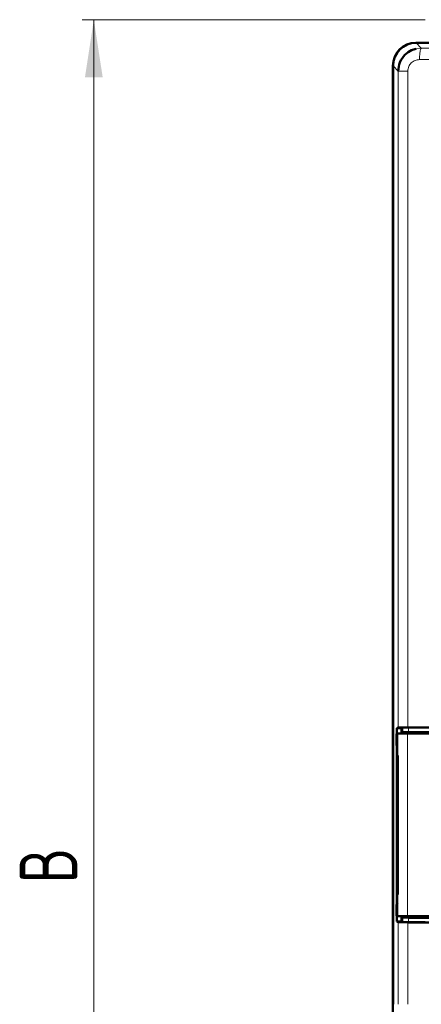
# Model space of a CAD drawing. Header units: millimetres. Extents: x 0 to 594, y 0 to 420.
# Tile 4 of 12: x 59 to 94, y 235 to 321. Entities that reach past the tile are written whole.
import ezdxf

# ---------------------------------------------------------------- set-up
doc = ezdxf.new("R2010")
doc.units = ezdxf.units.MM
doc.linetypes.add('SLD-Сплошная', pattern=[0])
doc.styles.add('SLDTEXTSTYLE0', font='TXT', dxfattribs={"width": 0.7, "bigfont": 'bigfont'})
doc.styles.add('SLDTEXTSTYLE1', font='TXT', dxfattribs={"width": 0.7})
doc.dimstyles.new('SLDDIMSTYLE0', dxfattribs={"dimtxt": 5, "dimasz": 5, "dimexe": 0, "dimexo": 0.0625, "dimgap": 1.25, "dimtad": 2, "dimdec": 1, "dimrnd": 1e-09, "dimzin": 12, "dimdsep": 46, "dimtxsty": 'SLDTEXTSTYLE1', "dimsah": 1, "dimcen": 0.09, "dimadec": 0, "dimazin": 3, "dimtfac": 1, "dimtdec": 3, "dimtofl": 0, "dimtmove": 0, "dimatfit": 3, "dimfxl": 1, "dimfrac": 2, "dimtolj": 1, "dimtzin": 12, "dimarcsym": 0})

# ---------------------------------------------------------------- blocks, each defined once
blk = doc.blocks.new('_D')
at = {"color": 7, "linetype": 'SLD-Сплошная', "lineweight": 0}
for p, q in [((93.85, 320.653), (64.058, 320.653)), ((65.058, 173.653), (65.058, 320.653)), ((107.908, 173.653), (64.058, 173.653))]:
    blk.add_line(p, q, dxfattribs=at)
at = {"color": 7, "linetype": 'SLD-Сплошная', "lineweight": 18}
for points in [[(65.058, 320.653), (64.289, 315.653), (65.828, 315.653)], [(65.058, 173.653), (65.828, 178.653), (64.289, 178.653)]]:
    blk.add_solid(points, dxfattribs=at)
at = {"color": 7, "linetype": 'SLD-Сплошная', "lineweight": 18, "insert": (58.613, 245.552), "char_height": 5, "attachment_point": 1, "rotation": 90, "style": 'SLDTEXTSTYLE0'}
blk.add_mtext('В', dxfattribs=at)

msp = doc.modelspace()

# ---------------------------------------------------------------- linework, layer by layer
at = {"color": 7, "linetype": 'SLD-Сплошная', "lineweight": 50}
for p, q in [((93.06, 318.653), (161.06, 318.653)), ((93.073, 318.639), (161.075, 318.639)), ((91.06, 178.653), (91.06, 316.653)), ((91.074, 235.039), (91.074, 316.64)), ((91.392, 258.589), (91.488, 258.589)), ((91.523, 259.096), (91.409, 259.039)), ((91.409, 259.039), (91.809, 259.039)), ((91.409, 258.589), (91.409, 259.039)), ((92.328, 258.589), (91.488, 258.589)), ((91.809, 259.039), (91.923, 259.096)), ((91.809, 258.639), (91.809, 259.039)), ((91.809, 258.639), (91.923, 258.696)), ((93.747, 258.639), (91.809, 258.639)), ((92.328, 258.589), (113.32, 258.589)), ((91.375, 258.089), (91.375, 257.684)), ((91.409, 243.778), (91.409, 257.5)), ((91.478, 256.681), (91.478, 244.597)), ((91.375, 243.594), (91.375, 243.189)), ((91.488, 242.689), (91.392, 242.689)), ((91.409, 242.239), (91.409, 242.689)), ((91.488, 242.689), (92.328, 242.689)), ((91.923, 242.582), (91.809, 242.639)), ((91.809, 242.639), (93.747, 242.639)), ((91.809, 242.239), (91.809, 242.639)), ((113.32, 242.689), (92.328, 242.689)), ((91.523, 242.182), (91.409, 242.239)), ((91.409, 242.239), (91.809, 242.239)), ((91.809, 242.239), (91.923, 242.182))]:
    msp.add_line(p, q, dxfattribs=at)
at = {"color": 8, "linetype": 'SLD-Сплошная', "lineweight": 18}
for p, q in [((93.528, 318.184), (93.073, 318.639)), ((93.071, 318.133), (93.528, 318.184)), ((91.074, 316.64), (91.523, 316.191)), ((91.523, 316.191), (92.363, 316.191)), ((91.523, 316.191), (91.523, 259.096)), ((92.363, 316.191), (92.363, 259.112)), ((91.488, 242.689), (91.488, 258.589)), ((91.923, 259.096), (91.923, 258.696)), ((92.328, 258.589), (92.328, 242.689)), ((92.427, 259.106), (92.427, 258.706)), ((91.375, 257.684), (91.443, 257.682)), ((91.478, 256.681), (91.478, 244.597)), ((91.478, 256.681), (91.478, 256.681)), ((91.478, 244.597), (91.478, 244.597)), ((91.443, 243.596), (91.375, 243.594)), ((91.923, 242.582), (91.923, 242.182)), ((92.427, 242.572), (92.427, 242.172)), ((91.523, 242.182), (91.523, 235.039)), ((92.363, 242.165), (92.363, 235.039))]:
    msp.add_line(p, q, dxfattribs=at)
at = {"color": 7, "linetype": 'SLD-Сплошная', "lineweight": 50}
msp.add_arc((93.06, 316.653), 2, 90, 180, dxfattribs=at)
for centre, major_axis, ratio, start_param, end_param in [((93.075, 316.638), (-1.416, 1.416), 0.998783, 5.498396, 7.067974), ((91.392, 258.089), (0, 0.5), 0.034921, 0, 1.570796), ((92.523, 259.095), (1, 0), 0.017455, 1.731073, 3.106686), ((92.522, 259.095), (0.6, 0), 0.017455, 1.731074, 3.106686), ((92.522, 258.695), (0.6, 0), 0.017455, 1.731074, 3.106686), ((127.074, 255.365), (217.5, 0), 0.017455, 1.621164, 1.731073), ((127.074, 255.365), (217.1, 0), 0.017455, 1.623138, 1.731074), ((127.074, 254.965), (217.1, 0), 0.017455, 1.623138, 1.731074), ((91.875, 257.684), (0.5, -0.013), 0.99939, 3.167757, 3.543593), ((91.875, 243.594), (-0.5, -0.013), 0.99939, 5.662967, 6.257021), ((91.392, 243.189), (0, 0.5), 0.034921, 1.570796, 3.141593), ((92.522, 242.583), (0.6, 0), 0.017455, 3.176499, 4.552111), ((127.074, 246.313), (217.1, 0), 0.017455, 4.552111, 4.660048), ((92.523, 242.183), (1, 0), 0.017455, 3.176499, 4.552112), ((92.522, 242.183), (0.6, 0), 0.017455, 3.176499, 4.552111), ((127.074, 245.913), (217.5, 0), 0.017455, 4.552112, 4.662022), ((127.074, 245.913), (217.1, 0), 0.017455, 4.552111, 4.660048)]:
    msp.add_ellipse(centre, major_axis=major_axis, ratio=ratio, start_param=start_param, end_param=end_param, dxfattribs=at)
msp.add_open_spline([(91.523, 316.191), (91.552, 316.447), (91.611, 316.969), (92.055, 317.607), (92.581, 317.987), (92.938, 318.093), (93.071, 318.133)], degree=3, knots=[0, 0, 0, 0, 0.286239, 0.581956, 0.843934, 1, 1, 1, 1], dxfattribs=at)
at = {"color": 8, "linetype": 'SLD-Сплошная', "lineweight": 18}
for points, knots in [([(93.373, 317.185), (93.376, 317.324), (93.383, 317.612), (93.425, 317.943), (93.476, 318.141), (93.511, 318.17), (93.528, 318.184)], [0, 0, 0, 0, 0.2706944, 0.5623175, 0.7893037, 1, 1, 1, 1]), ([(160.621, 318.184), (156.915, 318.166), (149.503, 318.129), (138.301, 318.1), (127.074, 318.089), (115.848, 318.1), (104.645, 318.129), (97.233, 318.166), (93.528, 318.184)], [0, 0, 0, 0, 0.166659, 0.333346, 0.5, 0.666661, 0.833344, 1, 1, 1, 1]), ([(92.363, 316.191), (92.367, 316.257), (92.374, 316.388), (92.455, 316.64), (92.643, 316.916), (92.979, 317.143), (93.241, 317.171), (93.373, 317.185)], [0, 0, 0, 0, 0.124783, 0.249557, 0.498507, 0.74872, 1, 1, 1, 1]), ([(160.776, 317.185), (157.053, 317.167), (149.607, 317.13), (138.353, 317.101), (127.074, 317.09), (115.796, 317.101), (104.542, 317.13), (97.096, 317.167), (93.373, 317.185)], [0, 0, 0, 0, 0.166668, 0.333334, 0.5, 0.666666, 0.833332, 1, 1, 1, 1]), ([(91.443, 257.682), (91.447, 257.67), (91.454, 257.65), (91.462, 257.525), (91.468, 257.386), (91.473, 257.219), (91.477, 256.99), (91.477, 256.801), (91.478, 256.681)], [0, 0, 0, 0, 0.225875, 0.368301, 0.511781, 0.64106, 0.771354, 1, 1, 1, 1]), ([(91.478, 244.597), (91.478, 244.499), (91.477, 244.293), (91.473, 244.042), (91.467, 243.855), (91.46, 243.72), (91.452, 243.616), (91.446, 243.603), (91.443, 243.596)], [0, 0, 0, 0, 0.185632, 0.393632, 0.525636, 0.658213, 0.828769, 1, 1, 1, 1])]:
    msp.add_open_spline(points, degree=3, knots=knots, dxfattribs=at)

# ---------------------------------------------------------------- dimensions: what is measured, and where the dimension line sits
at = {"color": 7, "linetype": 'SLD-Сплошная', "lineweight": 18}
dim = msp.add_linear_dim(base=(65.058, 320.653), p1=(107.918, 173.653), p2=(93.86, 320.653), angle=90, text='В', dimstyle='SLDDIMSTYLE0', dxfattribs=at)
dim.commit()
dim.dimension.update_dxf_attribs({"geometry": '_D', "text_midpoint": (65.058, 247.153), "dimtype": 160})

doc.saveas('drawing.dxf')
